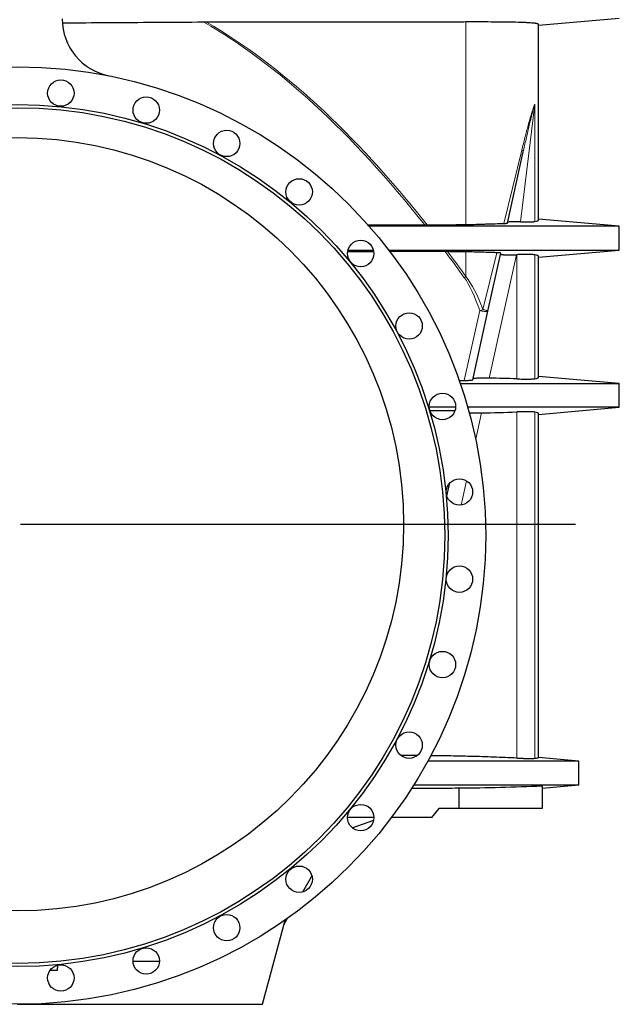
# Model space of a CAD drawing. Header units: millimetres. Extents: x 349 to 3828, y 433 to 5284.
# Tile 3 of 11: x 1343 to 2274, y 1989 to 3517. Entities that reach past the tile are written whole.
import ezdxf

# ---------------------------------------------------------------- set-up
doc = ezdxf.new("R2010")
doc.units = ezdxf.units.MM
doc.layers.add('FORMAT', color=7, linetype='Continuous')

# ---------------------------------------------------------------- blocks, each defined once
blk = doc.blocks.new('SW_CENTERMARKSYMBOL_0')
at = {"layer": 'FORMAT', "color": 0}
blk.add_line((5, 0), (867.1, 0), dxfattribs=at)

msp = doc.modelspace()

# ---------------------------------------------------------------- linework, layer by layer
at = {"color": 7, "linetype": 'Continuous', "lineweight": 25}
for p, q in [((2148.4, 3508.5), (2273.9, 3519.5)), ((2148.4, 3206.1), (2148.4, 3509.6)), ((2100.2, 3201.5), (2124.6, 3311.8)), ((1883.5, 3198.8), (1971.7, 3198.5)), ((2273.9, 3196.5), (2148.4, 3207.4)), ((2273.9, 3159.5), (2273.9, 3196.5)), ((1892.6, 3156.7), (1852, 3156.6)), ((2003.6, 3157.1), (1918, 3156.8)), ((2069.8, 3064.6), (2089.8, 3154.7)), ((2114.3, 3152.3), (2114.6, 3152.3)), ((2148.4, 3148.5), (2273.9, 3159.5)), ((2148.4, 2962.1), (2148.4, 3149.9)), ((2046.3, 2958.3), (2069.8, 3064.6)), ((2025.3, 2957.3), (2033.1, 2957.2)), ((2273.9, 2952.5), (2148.4, 2963.4)), ((2273.9, 2915.5), (2273.9, 2952.5)), ((2018.6, 2910), (1980, 2909.9)), ((2148.4, 2904.5), (2273.9, 2915.5)), ((2148.4, 2371.8), (2148.4, 2905.9)), ((2006.2, 2777.6), (2010.8, 2798.2)), ((2210.9, 2366.5), (2148.4, 2371.9)), ((2210.9, 2329.5), (2210.9, 2366.5)), ((2024.8, 2324.8), (2024.8, 2292.9)), ((2153.9, 2324.5), (2210.9, 2329.5)), ((2153.9, 2328.1), (2153.9, 2292.9)), ((1993.9, 2292.9), (1982.3, 2279)), ((2024.8, 2292.9), (1993.9, 2292.9)), ((2153.9, 2292.9), (2024.8, 2292.9)), ((1892.8, 2279), (1851.8, 2279)), ((1982.3, 2279), (1920.2, 2279)), ((1859.3, 2262.9), (1892.5, 2275)), ((1782.5, 2163.4), (1796.6, 2187.8)), ((1719.9, 1989), (1755, 2119.7)), ((1753, 2112.3), (1758.8, 2122.4)), ((1401.4, 2042), (1402.1, 2049.8)), ((1518.7, 2056), (1559.7, 2056)), ((1390.1, 2042), (1401.4, 2042)), ((1338.9, 1989), (1719.9, 1989))]:
    msp.add_line(p, q, dxfattribs=at)
at = {"color": 8, "linetype": 'Continuous', "lineweight": 18}
for p, q in [((2035.8, 3199.2), (2035.8, 3513.5)), ((2120.6, 3203.4), (2142.7, 3385.9)), ((2142.7, 3203.8), (2142.7, 3385.9)), ((2122.5, 3314.6), (2094.7, 3200.9)), ((2035.8, 3118.4), (2035.8, 3156.7)), ((2083.6, 3155.4), (2062.1, 3067.4)), ((2071.9, 2960.8), (2114.3, 3152.3)), ((2114.6, 3152.3), (2114.6, 2959.6)), ((2142.7, 2959.8), (2142.7, 3152.1)), ((2057.1, 3065.6), (2033.1, 2957.2)), ((2050.9, 2866.2), (2059.9, 2906.8)), ((2114.6, 2908.3), (2114.6, 2371.1)), ((2142.7, 2370.8), (2142.7, 2908.1)), ((2028.2, 2763.8), (2036.5, 2801.5))]:
    msp.add_line(p, q, dxfattribs=at)
at = {"color": 8, "linetype": 'Continuous', "lineweight": 18, "flags": 128}
for points in [[(2069.8, 3064.6), (2069.7, 3064.4), (2069.3, 3064.2), (2068.8, 3064.1), (2068, 3064.1), (2067.1, 3064.1), (2066, 3064.2), (2064.7, 3064.3), (2063.4, 3064.5), (2061.9, 3064.7), (2060.4, 3064.9), (2058.8, 3065.2), (2057.1, 3065.6)], [(2069.8, 3064.6), (2069.7, 3064.7), (2069.4, 3065), (2068.9, 3065.2), (2068.2, 3065.5), (2067.3, 3065.9), (2066.2, 3066.2), (2065, 3066.6), (2063.6, 3067), (2062.1, 3067.4)]]:
    msp.add_lwpolyline(points, dxfattribs=at)
at = {"color": 7, "linetype": 'Continuous', "lineweight": 25}
for centre, radius in [((1338.9, 2716.5), 727.5), ((1406.6, 3403.1), 20.5), ((1539.2, 3376.8), 20.5), ((1338.9, 2716.5), 669), ((1338.9, 2716.5), 664), ((1338.9, 2734), 600), ((1664.2, 3325), 20.5), ((1776.7, 3249.8), 20.5), ((1872.3, 3154.2), 20.5), ((1947.5, 3041.7), 20.5), ((1999.2, 2916.8), 20.5), ((2025.6, 2784.1), 20.5), ((2025.6, 2648.8), 20.5), ((1999.2, 2516.2), 20.5), ((1947.5, 2391.2), 20.5), ((1872.3, 2278.7), 20.5), ((1776.7, 2183.1), 20.5), ((1664.2, 2107.9), 20.5), ((1539.2, 2056.2), 20.5), ((1406.6, 2029.8), 20.5)]:
    msp.add_circle(centre, radius, dxfattribs=at)
msp.add_arc((1498.9, 3518.2), 90, 180, 258.7133, dxfattribs=at)
at = {"color": 8, "linetype": 'Continuous', "lineweight": 18}
for centre, radius, start, end in [((2121.3, 3311.5), 3.38, 5.5246, 68.143), ((1967.8, 3209.8), 113.9, 305.1244, 306.6769), ((2027.5, 3154.4), 93.7, 288.4599, 291.685)]:
    msp.add_arc(centre, radius, start, end, dxfattribs=at)
for centre, major_axis, ratio, start_param, end_param in [((1338.9, -22101.2), (0, 25697.2), 0.140541, 6.107058, 6.202845), ((1338.9, -22099.3), (0, 25697.2), 0.141047, 6.10666, 6.201981), ((1338.9, -22101.2), (0, 25697.2), 0.140541, 6.089725, 6.098092), ((1338.9, -22099.3), (0, 25697.2), 0.141047, 6.089725, 6.097707), ((2009, 2235.2), (0, 900), 0.154985, 5.892442, 6.089725), ((2009, 2233.4), (0, 900), 0.140541, 5.892442, 6.089725)]:
    msp.add_ellipse(centre, major_axis=major_axis, ratio=ratio, start_param=start_param, end_param=end_param, dxfattribs=at)
at = {"color": 7, "linetype": 'Continuous', "lineweight": 25}
for points, knots in [([(1628.8, 3513.1), (1603.6, 3512.9), (1530.4, 3512.4), (1457.2, 3512), (1409.2, 3511.7)], [0, 0, 0, 0, 0.3444576, 1, 1, 1, 1]), ([(2035.8, 3513.5), (2031.6, 3513.4), (2027.5, 3513.4), (2019.1, 3513.4), (2015, 3513.4), (2002.5, 3513.4), (1994.1, 3513.4), (1969.1, 3513.4), (1935.7, 3513.4), (1902.2, 3513.4), (1868.7, 3513.4), (1851.9, 3513.4), (1767.9, 3513.3), (1700.5, 3513.2), (1632.9, 3513.1)], [0, 0, 0, 0, 0.03125, 0.03125, 0.0625, 0.0625, 0.125, 0.125, 0.25, 0.375, 0.375, 0.5, 0.5, 1, 1, 1, 1]), ([(2148.4, 3509.6), (2148.4, 3509.8), (2148.3, 3510.1), (2147.6, 3510.5), (2147.1, 3510.7), (2145.7, 3511), (2144.9, 3511.2), (2143.3, 3511.4), (2142.8, 3511.5), (2141.9, 3511.6), (2141.6, 3511.6), (2140.9, 3511.7), (2140.6, 3511.7), (2137.5, 3512), (2134.2, 3512.2), (2128.3, 3512.5), (2126.2, 3512.6), (2122.8, 3512.7), (2121.6, 3512.7), (2119.8, 3512.8), (2119.2, 3512.8), (2117.9, 3512.8), (2117.3, 3512.9), (2111.5, 3513), (2105.9, 3513.1), (2096.8, 3513.3), (2093.7, 3513.3), (2088.8, 3513.4), (2087.2, 3513.4), (2083.8, 3513.4), (2082.1, 3513.4), (2073.4, 3513.5), (2066.2, 3513.5), (2055.1, 3513.5), (2051.3, 3513.5), (2043.6, 3513.5), (2039.7, 3513.5), (2035.8, 3513.5)], [0, 0, 0, 0, 0.0625, 0.0625, 0.125, 0.125, 0.1875, 0.1875, 0.21875, 0.21875, 0.234375, 0.234375, 0.25, 0.25, 0.375, 0.375, 0.4375, 0.4375, 0.46875, 0.46875, 0.484375, 0.484375, 0.5, 0.5, 0.625, 0.625, 0.6875, 0.6875, 0.71875, 0.71875, 0.75, 0.75, 0.875, 0.875, 0.9375, 0.9375, 1, 1, 1, 1]), ([(2273.9, 3196.5), (2273.9, 3196.5), (2273.8, 3196.5), (2272.8, 3196.5), (2271.3, 3196.5), (2269.2, 3196.5), (2266.5, 3196.5), (2263.3, 3196.5), (2259.3, 3196.5), (2254.7, 3196.5), (2249.2, 3196.5), (2243, 3196.5), (2236.3, 3196.5), (2229.1, 3196.5), (2221.7, 3196.5), (2214.2, 3196.5), (2206.2, 3196.5), (2197.8, 3196.5), (2189.1, 3196.5), (2180.2, 3196.5), (2170.6, 3196.5), (2160.5, 3196.5), (2149.7, 3196.5), (2138.7, 3196.5), (2127.5, 3196.5), (2116.1, 3196.5), (2104.4, 3196.5), (2092.7, 3196.5), (2081, 3196.5), (2069.3, 3196.5), (2057.6, 3196.5), (2046, 3196.5), (2027.7, 3196.5), (2002.8, 3196.5), (1969.1, 3196.5), (1933.3, 3196.5), (1904.8, 3196.5), (1888.8, 3196.5), (1885.5, 3196.5)], [0, 0, 0, 0, 0.021411, 0.042722, 0.063951, 0.085114, 0.106227, 0.127311, 0.148392, 0.171607, 0.194885, 0.218235, 0.241637, 0.265069, 0.286379, 0.307685, 0.328971, 0.350222, 0.37142, 0.392556, 0.41365, 0.436836, 0.460039, 0.48329, 0.506613, 0.530029, 0.55399, 0.577992, 0.601893, 0.625701, 0.649423, 0.67307, 0.696649, 0.761218, 0.825597, 0.902439, 0.97987, 1, 1, 1, 1]), ([(2035.8, 3199.2), (2041.2, 3199.3), (2046.5, 3199.4), (2054.2, 3199.6), (2056.8, 3199.7), (2061.8, 3199.8), (2064.3, 3199.9), (2069.3, 3200.1), (2071.7, 3200.1), (2075.3, 3200.3), (2076.5, 3200.3), (2078.9, 3200.4), (2080.1, 3200.4), (2086, 3200.6), (2090.4, 3200.7), (2094.7, 3200.9)], [0, 0, 0, 0, 0.25, 0.25, 0.375, 0.375, 0.5, 0.5, 0.625, 0.625, 0.6875, 0.6875, 0.75, 0.75, 1, 1, 1, 1]), ([(2094.7, 3200.9), (2095.6, 3200.9), (2096.3, 3201), (2097.3, 3201), (2097.6, 3201), (2098.2, 3201.1), (2098.4, 3201.1), (2098.9, 3201.2), (2099.1, 3201.2), (2099.5, 3201.3), (2099.6, 3201.3), (2100, 3201.4), (2100.2, 3201.5), (2100.2, 3201.5)], [0, 0, 0, 0, 0.25, 0.25, 0.375, 0.375, 0.5, 0.5, 0.625, 0.625, 0.75, 0.75, 1, 1, 1, 1]), ([(2120.6, 3203.4), (2119.2, 3203.5), (2117.9, 3203.5), (2115.2, 3203.5), (2113.9, 3203.5), (2112.1, 3203.5), (2111.5, 3203.5), (2110.4, 3203.5), (2109.8, 3203.5), (2108.2, 3203.4), (2107.2, 3203.4), (2105.8, 3203.3), (2105.4, 3203.3), (2104.6, 3203.3), (2104.2, 3203.2), (2103.1, 3203.1), (2102.5, 3203.1), (2101.7, 3203), (2101.5, 3202.9), (2101.1, 3202.8), (2101, 3202.8), (2100.6, 3202.7), (2100.4, 3202.6), (2100.4, 3202.5)], [0, 0, 0, 0, 0.125, 0.125, 0.25, 0.25, 0.3125, 0.3125, 0.375, 0.375, 0.5, 0.5, 0.5625, 0.5625, 0.625, 0.625, 0.75, 0.75, 0.8125, 0.8125, 0.875, 0.875, 1, 1, 1, 1]), ([(2120.6, 3203.4), (2121.9, 3203.4), (2123.2, 3203.4), (2125.7, 3203.4), (2126.9, 3203.3), (2129.2, 3203.3), (2130.3, 3203.3), (2131.9, 3203.3), (2132.5, 3203.3), (2133.5, 3203.3), (2134, 3203.4), (2135.4, 3203.4), (2136.3, 3203.4), (2138, 3203.4), (2138.8, 3203.5), (2139.8, 3203.5), (2140.1, 3203.5), (2140.8, 3203.6), (2141, 3203.6), (2141.9, 3203.7), (2142.3, 3203.7), (2142.7, 3203.8)], [0, 0, 0, 0, 0.125, 0.125, 0.25, 0.25, 0.375, 0.375, 0.4375, 0.4375, 0.5, 0.5, 0.625, 0.625, 0.75, 0.75, 0.8125, 0.8125, 0.875, 0.875, 1, 1, 1, 1]), ([(2142.7, 3203.8), (2144.6, 3204.1), (2146, 3204.4), (2147.5, 3205), (2147.8, 3205.2), (2148.3, 3205.6), (2148.4, 3205.8), (2148.4, 3206.1)], [0, 0, 0, 0, 0.5, 0.5, 0.75, 0.75, 1, 1, 1, 1]), ([(1852.6, 3159.5), (1854.1, 3159.5), (1867.3, 3159.5), (1880.5, 3159.5), (1892.1, 3159.5)], [0, 0, 0, 0, 0.1164, 1, 1, 1, 1]), ([(1915.9, 3159.5), (1928.6, 3159.5), (1957.3, 3159.5), (1996.5, 3159.5), (2033.7, 3159.5), (2058.2, 3159.5), (2075.6, 3159.5), (2085.7, 3159.5), (2095.9, 3159.5), (2106, 3159.5), (2116.3, 3159.5), (2126.5, 3159.5), (2136.7, 3159.5), (2146.7, 3159.5), (2156.6, 3159.5), (2166.2, 3159.5), (2175.6, 3159.5), (2185, 3159.5), (2194.4, 3159.5), (2203.7, 3159.5), (2212.6, 3159.5), (2221, 3159.5), (2228.7, 3159.5), (2235.6, 3159.5), (2241.8, 3159.5), (2247.5, 3159.5), (2252.7, 3159.5), (2257.4, 3159.5), (2261.4, 3159.5), (2265.1, 3159.5), (2268.2, 3159.5), (2270.8, 3159.5), (2272.6, 3159.5), (2273.7, 3159.5), (2273.9, 3159.5), (2273.9, 3159.5)], [0, 0, 0, 0, 0.0827256, 0.1867444, 0.2555663, 0.3248538, 0.3467573, 0.3687321, 0.3907839, 0.4129121, 0.4349811, 0.4576784, 0.4802923, 0.5028398, 0.525338, 0.5478109, 0.570286, 0.5927914, 0.6176142, 0.6425129, 0.6674641, 0.6924443, 0.7174327, 0.7401418, 0.7628268, 0.78547, 0.8080531, 0.8305724, 0.8530534, 0.8755241, 0.9002623, 0.9250553, 0.9499269, 0.9748999, 1, 1, 1, 1]), ([(2083.6, 3155.4), (2082.7, 3155.4), (2081.8, 3155.5), (2079.9, 3155.5), (2079, 3155.6), (2076.1, 3155.7), (2074.2, 3155.7), (2068.5, 3155.9), (2064.6, 3156), (2056.6, 3156.3), (2052.5, 3156.4), (2044.3, 3156.6), (2040.1, 3156.6), (2035.8, 3156.7)], [0, 0, 0, 0, 0.0625, 0.0625, 0.125, 0.125, 0.25, 0.25, 0.5, 0.5, 0.75, 0.75, 1, 1, 1, 1]), ([(2089.8, 3154.7), (2089.8, 3154.8), (2089.7, 3154.8), (2089.3, 3155), (2089.1, 3155), (2088.7, 3155.1), (2088.5, 3155.1), (2087.9, 3155.2), (2087.6, 3155.2), (2086.9, 3155.2), (2086.6, 3155.3), (2085.8, 3155.3), (2085.4, 3155.3), (2084.5, 3155.4), (2084.1, 3155.4), (2083.6, 3155.4)], [0, 0, 0, 0, 0.25, 0.25, 0.375, 0.375, 0.5, 0.5, 0.625, 0.625, 0.75, 0.75, 0.875, 0.875, 1, 1, 1, 1]), ([(2089.5, 3153.2), (2089.5, 3153.1), (2089.6, 3153), (2090, 3152.9), (2090.2, 3152.8), (2090.6, 3152.7), (2090.7, 3152.7), (2091, 3152.7), (2091.1, 3152.6), (2091.9, 3152.5), (2092.7, 3152.5), (2093.8, 3152.4), (2094, 3152.4), (2094.5, 3152.3), (2094.8, 3152.3), (2095.6, 3152.3), (2096.1, 3152.2), (2097.8, 3152.2), (2099.1, 3152.1), (2101.8, 3152.1), (2103.3, 3152.1), (2105.5, 3152.1), (2106.3, 3152.1), (2107.8, 3152.1), (2108.6, 3152.2), (2111, 3152.2), (2112.7, 3152.3), (2114.3, 3152.3)], [0, 0, 0, 0, 0.125, 0.125, 0.1875, 0.1875, 0.21875, 0.21875, 0.25, 0.25, 0.375, 0.375, 0.40625, 0.40625, 0.4375, 0.4375, 0.5, 0.5, 0.625, 0.625, 0.75, 0.75, 0.8125, 0.8125, 0.875, 0.875, 1, 1, 1, 1]), ([(2142.7, 3152.1), (2142.2, 3152.2), (2141.7, 3152.3), (2140.3, 3152.4), (2139.5, 3152.4), (2138.2, 3152.5), (2137.7, 3152.5), (2136.7, 3152.5), (2136.2, 3152.5), (2134.6, 3152.6), (2133.4, 3152.6), (2131.5, 3152.6), (2130.9, 3152.6), (2129.6, 3152.6), (2128.9, 3152.6), (2126.8, 3152.6), (2125.4, 3152.6), (2123.2, 3152.5), (2122.4, 3152.5), (2120.9, 3152.5), (2120.1, 3152.5), (2117.8, 3152.4), (2116.2, 3152.4), (2114.6, 3152.3)], [0, 0, 0, 0, 0.125, 0.125, 0.25, 0.25, 0.3125, 0.3125, 0.375, 0.375, 0.5, 0.5, 0.5625, 0.5625, 0.625, 0.625, 0.75, 0.75, 0.8125, 0.8125, 0.875, 0.875, 1, 1, 1, 1]), ([(2148.4, 3149.9), (2148.4, 3150.1), (2148.3, 3150.3), (2147.8, 3150.8), (2147.5, 3151), (2146, 3151.5), (2144.6, 3151.8), (2142.7, 3152.1)], [0, 0, 0, 0, 0.25, 0.25, 0.5, 0.5, 1, 1, 1, 1]), ([(2027, 2952.5), (2028.2, 2952.5), (2032.9, 2952.5), (2041.1, 2952.5), (2051.8, 2952.5), (2062.4, 2952.5), (2073.1, 2952.5), (2083.9, 2952.5), (2094.6, 2952.5), (2105.4, 2952.5), (2116.1, 2952.5), (2126.5, 2952.5), (2136.7, 2952.5), (2146.7, 2952.5), (2156.6, 2952.5), (2166.2, 2952.5), (2175.6, 2952.5), (2185, 2952.5), (2194.4, 2952.5), (2203.7, 2952.5), (2212.6, 2952.5), (2221, 2952.5), (2228.7, 2952.5), (2235.6, 2952.5), (2241.8, 2952.5), (2247.5, 2952.5), (2252.7, 2952.5), (2257.4, 2952.5), (2261.4, 2952.5), (2265.1, 2952.5), (2268.2, 2952.5), (2270.8, 2952.5), (2272.6, 2952.5), (2273.7, 2952.5), (2273.9, 2952.5), (2273.9, 2952.5)], [0, 0, 0, 0, 0.009993, 0.040352, 0.070786, 0.101305, 0.131919, 0.162636, 0.193466, 0.224413, 0.255288, 0.285203, 0.315009, 0.344728, 0.374381, 0.404001, 0.433624, 0.463286, 0.496004, 0.528821, 0.561707, 0.594632, 0.627568, 0.657499, 0.687398, 0.717243, 0.747008, 0.776689, 0.80632, 0.835937, 0.868543, 0.901221, 0.934002, 0.966917, 1, 1, 1, 1]), ([(2033.1, 2957.2), (2034, 2957.2), (2034.8, 2957.2), (2036, 2957.3), (2036.4, 2957.3), (2037.3, 2957.3), (2037.7, 2957.3), (2038.8, 2957.3), (2039.6, 2957.4), (2040.6, 2957.4), (2041, 2957.4), (2041.7, 2957.5), (2042, 2957.5), (2042.9, 2957.6), (2043.4, 2957.6), (2044.2, 2957.7), (2044.4, 2957.7), (2044.8, 2957.8), (2045, 2957.8), (2045.5, 2957.9), (2045.8, 2958), (2046, 2958.1), (2046.1, 2958.1), (2046.2, 2958.2), (2046.2, 2958.2), (2046.3, 2958.3)], [0, 0, 0, 0, 0.125, 0.125, 0.1875, 0.1875, 0.25, 0.25, 0.375, 0.375, 0.4375, 0.4375, 0.5, 0.5, 0.625, 0.625, 0.6875, 0.6875, 0.75, 0.75, 0.875, 0.875, 0.9375, 0.9375, 1, 1, 1, 1]), ([(2071.9, 2960.8), (2070.2, 2960.9), (2068.6, 2960.9), (2066.2, 2960.9), (2065.4, 2960.9), (2063.8, 2960.9), (2063.1, 2960.9), (2060.8, 2960.9), (2059.3, 2960.9), (2057.3, 2960.8), (2056.6, 2960.8), (2055.7, 2960.8), (2055.4, 2960.7), (2054.8, 2960.7), (2054.5, 2960.7), (2053, 2960.6), (2051.9, 2960.5), (2050.8, 2960.4), (2050.6, 2960.4), (2050.1, 2960.4), (2049.9, 2960.3), (2049.3, 2960.3), (2048.9, 2960.2), (2048, 2960.1), (2047.5, 2960), (2046.9, 2959.8), (2046.8, 2959.7), (2046.6, 2959.6), (2046.5, 2959.5), (2046.5, 2959.5)], [0, 0, 0, 0, 0.125, 0.125, 0.1875, 0.1875, 0.25, 0.25, 0.375, 0.375, 0.4375, 0.4375, 0.46875, 0.46875, 0.5, 0.5, 0.625, 0.625, 0.65625, 0.65625, 0.6875, 0.6875, 0.75, 0.75, 0.875, 0.875, 0.9375, 0.9375, 1, 1, 1, 1]), ([(2114.6, 2959.6), (2116.2, 2959.6), (2117.8, 2959.5), (2120.8, 2959.4), (2122.4, 2959.4), (2124.6, 2959.4), (2125.3, 2959.4), (2126.8, 2959.3), (2127.5, 2959.3), (2129.6, 2959.3), (2130.9, 2959.3), (2132.8, 2959.3), (2133.4, 2959.3), (2134.6, 2959.4), (2135.1, 2959.4), (2136.7, 2959.4), (2137.7, 2959.4), (2139.1, 2959.5), (2139.5, 2959.5), (2140.3, 2959.6), (2140.7, 2959.6), (2141.7, 2959.7), (2142.2, 2959.7), (2142.7, 2959.8)], [0, 0, 0, 0, 0.125, 0.125, 0.25, 0.25, 0.3125, 0.3125, 0.375, 0.375, 0.5, 0.5, 0.5625, 0.5625, 0.625, 0.625, 0.75, 0.75, 0.8125, 0.8125, 0.875, 0.875, 1, 1, 1, 1]), ([(2142.7, 2959.8), (2144.6, 2960.1), (2146, 2960.4), (2147.5, 2961), (2147.8, 2961.2), (2148.3, 2961.6), (2148.4, 2961.8), (2148.4, 2962.1)], [0, 0, 0, 0, 0.5, 0.5, 0.75, 0.75, 1, 1, 1, 1]), ([(2019.6, 2915.5), (2018.1, 2915.5), (2004.5, 2915.5), (1990.9, 2915.5), (1978.8, 2915.5)], [0, 0, 0, 0, 0.112909, 1, 1, 1, 1]), ([(2273.9, 2915.5), (2273.9, 2915.5), (2273.8, 2915.5), (2272.8, 2915.5), (2271.3, 2915.5), (2269.2, 2915.5), (2266.5, 2915.5), (2263.3, 2915.5), (2259.3, 2915.5), (2254.7, 2915.5), (2249.2, 2915.5), (2243, 2915.5), (2236.3, 2915.5), (2229.1, 2915.5), (2221.7, 2915.5), (2214.2, 2915.5), (2206.2, 2915.5), (2197.8, 2915.5), (2189.1, 2915.5), (2180.2, 2915.5), (2170.6, 2915.5), (2160.5, 2915.5), (2149.7, 2915.5), (2138.7, 2915.5), (2127.5, 2915.5), (2116.8, 2915.5), (2106.7, 2915.5), (2097.1, 2915.5), (2087.6, 2915.5), (2078.1, 2915.5), (2068.6, 2915.5), (2055.5, 2915.5), (2045.5, 2915.5), (2038.6, 2915.5)], [0, 0, 0, 0, 0.031113, 0.062079, 0.092927, 0.123679, 0.154359, 0.184996, 0.215629, 0.249363, 0.283188, 0.317119, 0.351125, 0.385173, 0.41614, 0.447099, 0.47803, 0.50891, 0.539713, 0.570425, 0.601077, 0.63477, 0.668486, 0.702272, 0.736163, 0.770188, 0.798402, 0.826699, 0.85491, 0.883028, 0.911058, 0.939008, 1, 1, 1, 1]), ([(2041, 2907.1), (2041.6, 2907.1), (2043.2, 2907), (2046.2, 2906.9), (2049.8, 2906.8), (2053.4, 2906.8), (2056.8, 2906.8), (2058.9, 2906.8), (2059.9, 2906.8)], [0, 0, 0, 0, 0.139245, 0.328555, 0.521425, 0.714322, 0.857158, 1, 1, 1, 1]), ([(2142.7, 2908.1), (2142.2, 2908.2), (2141.7, 2908.3), (2140.3, 2908.4), (2139.5, 2908.4), (2138.2, 2908.5), (2137.7, 2908.5), (2136.7, 2908.5), (2136.2, 2908.5), (2134.6, 2908.6), (2133.4, 2908.6), (2131.5, 2908.6), (2130.9, 2908.6), (2129.6, 2908.6), (2128.9, 2908.6), (2126.8, 2908.6), (2125.4, 2908.6), (2123.2, 2908.5), (2122.4, 2908.5), (2120.9, 2908.5), (2120.1, 2908.5), (2117.8, 2908.4), (2116.2, 2908.4), (2114.6, 2908.3)], [0, 0, 0, 0, 0.125, 0.125, 0.25, 0.25, 0.3125, 0.3125, 0.375, 0.375, 0.5, 0.5, 0.5625, 0.5625, 0.625, 0.625, 0.75, 0.75, 0.8125, 0.8125, 0.875, 0.875, 1, 1, 1, 1]), ([(2148.4, 2905.9), (2148.4, 2906.1), (2148.3, 2906.3), (2147.8, 2906.8), (2147.5, 2907), (2146, 2907.5), (2144.6, 2907.8), (2142.7, 2908.1)], [0, 0, 0, 0, 0.25, 0.25, 0.5, 0.5, 1, 1, 1, 1]), ([(1959.8, 2374.9), (1952, 2375), (1943.7, 2375), (1935.4, 2375), (1935, 2375)], [0, 0, 0, 0, 0.948264, 1, 1, 1, 1]), ([(2114.6, 2371.1), (2102.7, 2371.6), (2079, 2372.7), (2043.3, 2373.7), (2010.7, 2374.4), (1990, 2374.7), (1981.1, 2374.7)], [0, 0, 0, 0, 0.267082, 0.534173, 0.801259, 1, 1, 1, 1]), ([(2114.6, 2371.1), (2116.2, 2371), (2117.8, 2371), (2120.8, 2370.8), (2122.4, 2370.8), (2124.6, 2370.7), (2125.3, 2370.7), (2126.8, 2370.6), (2127.5, 2370.6), (2129.6, 2370.6), (2130.9, 2370.6), (2132.8, 2370.5), (2133.4, 2370.5), (2134.6, 2370.5), (2135.1, 2370.5), (2136.7, 2370.5), (2137.7, 2370.5), (2139.1, 2370.6), (2139.5, 2370.6), (2140.3, 2370.6), (2140.7, 2370.6), (2141.7, 2370.7), (2142.2, 2370.7), (2142.7, 2370.8)], [0, 0, 0, 0, 0.125, 0.125, 0.25, 0.25, 0.3125, 0.3125, 0.375, 0.375, 0.5, 0.5, 0.5625, 0.5625, 0.625, 0.625, 0.75, 0.75, 0.8125, 0.8125, 0.875, 0.875, 1, 1, 1, 1]), ([(2142.7, 2370.8), (2144.6, 2371), (2146, 2371.2), (2148, 2371.5), (2148.4, 2371.7), (2148.4, 2371.8)], [0, 0, 0, 0, 0.5, 0.5, 1, 1, 1, 1]), ([(2210.9, 2366.5), (2210.9, 2366.5), (2210.8, 2366.5), (2209.9, 2366.5), (2208.5, 2366.5), (2206.6, 2366.5), (2204.2, 2366.5), (2201.2, 2366.5), (2197.6, 2366.5), (2193.3, 2366.5), (2188.3, 2366.5), (2182.7, 2366.5), (2176.5, 2366.5), (2170, 2366.5), (2163.2, 2366.5), (2156.2, 2366.5), (2148.9, 2366.5), (2141.2, 2366.5), (2133.2, 2366.5), (2124.9, 2366.5), (2116, 2366.5), (2106.7, 2366.5), (2096.7, 2366.5), (2086.6, 2366.5), (2076.2, 2366.5), (2066.2, 2366.5), (2056.6, 2366.5), (2047.5, 2366.5), (2038.4, 2366.5), (2029.3, 2366.5), (2020.2, 2366.5), (2011.2, 2366.5), (1996.9, 2366.5), (1985.4, 2366.5), (1976.9, 2366.5), (1976.6, 2366.5)], [0, 0, 0, 0, 0.029579, 0.059018, 0.088343, 0.117583, 0.146763, 0.175906, 0.205035, 0.237096, 0.269232, 0.301468, 0.333782, 0.366145, 0.395584, 0.425023, 0.454444, 0.483827, 0.513149, 0.542389, 0.571555, 0.603592, 0.635628, 0.667706, 0.699866, 0.732133, 0.759446, 0.786877, 0.814344, 0.841704, 0.868963, 0.896128, 0.923208, 0.997298, 1, 1, 1, 1]), ([(1951.6, 2324.4), (1961.1, 2324.4), (1985.5, 2324.4), (2009.9, 2324.6), (2024.8, 2324.8)], [0, 0, 0, 0, 0.388965, 1, 1, 1, 1]), ([(1954.9, 2329.5), (1958.2, 2329.5), (1970.8, 2329.5), (1992.8, 2329.5), (2014.5, 2329.5), (2029.9, 2329.5), (2038.8, 2329.5), (2047.8, 2329.5), (2056.8, 2329.5), (2066.4, 2329.5), (2076.8, 2329.5), (2087.8, 2329.5), (2098.6, 2329.5), (2109, 2329.5), (2119.2, 2329.5), (2128.9, 2329.5), (2138, 2329.5), (2146.6, 2329.5), (2154.8, 2329.5), (2162.5, 2329.5), (2169.9, 2329.5), (2176.9, 2329.5), (2183.4, 2329.5), (2189.3, 2329.5), (2194.5, 2329.5), (2199, 2329.5), (2202.7, 2329.5), (2205.7, 2329.5), (2208, 2329.5), (2209.7, 2329.5), (2210.7, 2329.5), (2210.9, 2329.5), (2210.9, 2329.5)], [0, 0, 0, 0, 0.027901, 0.106836, 0.186418, 0.211597, 0.236869, 0.262237, 0.287566, 0.312788, 0.344908, 0.376915, 0.408842, 0.440731, 0.472635, 0.504603, 0.534842, 0.56516, 0.59553, 0.625924, 0.656321, 0.688537, 0.720702, 0.75278, 0.784752, 0.81666, 0.848562, 0.87867, 0.908836, 0.939091, 0.969467, 1, 1, 1, 1]), ([(2024.8, 2324.8), (2046.3, 2324.9), (2067.9, 2325.2), (2110.9, 2326.4), (2132.4, 2327.1), (2153.9, 2328.1)], [0, 0, 0, 0, 0.5, 0.5, 1, 1, 1, 1])]:
    msp.add_open_spline(points, degree=3, knots=knots, dxfattribs=at)
for points in [[(1632.9, 3513.1), (1631.6, 3513.1), (1630.2, 3513.1), (1628.8, 3513.1)], [(1971.7, 3198.5), (1973, 3198.5), (1974.2, 3198.5), (1975.4, 3198.5)], [(1975.4, 3198.5), (1995.6, 3198.7), (2015.7, 3199), (2035.8, 3199.2)], [(2007.4, 3157.1), (2006.1, 3157.1), (2004.9, 3157.1), (2003.6, 3157.1)], [(2035.8, 3156.7), (2026.3, 3156.8), (2016.8, 3156.9), (2007.4, 3157.1)], [(2114.6, 2959.6), (2100.4, 2960.1), (2086.1, 2960.5), (2071.9, 2960.8)], [(2059.9, 2906.8), (2078.1, 2907.2), (2096.4, 2907.7), (2114.6, 2908.3)]]:
    msp.add_open_spline(points, degree=3, dxfattribs=at)
at = {"color": 8, "linetype": 'Continuous', "lineweight": 18}
for points, knots in [([(2122.5, 3314.6), (2124.1, 3321.2), (2125.8, 3327.7), (2128.2, 3337.4), (2129, 3340.6), (2130.7, 3346.9), (2131.5, 3350), (2133.2, 3356.2), (2134, 3359.2), (2135.7, 3365.2), (2136.6, 3368.1), (2137.7, 3371.7), (2137.9, 3372.4), (2138.3, 3373.8), (2138.5, 3374.5), (2139.2, 3376.5), (2139.6, 3377.8), (2140.5, 3380.4), (2140.9, 3381.6), (2141.6, 3383.3), (2141.8, 3383.9), (2142.1, 3384.7), (2142.3, 3384.9), (2142.4, 3385.3), (2142.5, 3385.4), (2142.6, 3385.6), (2142.6, 3385.7), (2142.6, 3385.8), (2142.7, 3385.8), (2142.7, 3385.9)], [0, 0, 0, 0, 0.25, 0.25, 0.375, 0.375, 0.5, 0.5, 0.625, 0.625, 0.75, 0.75, 0.78125, 0.78125, 0.8125, 0.8125, 0.875, 0.875, 0.9375, 0.9375, 0.96875, 0.96875, 0.984375, 0.984375, 0.992187, 0.992187, 0.996094, 0.996094, 1, 1, 1, 1]), ([(2124.6, 3311.8), (2126.1, 3318.4), (2127.6, 3325), (2129.8, 3334.8), (2130.6, 3338), (2132, 3344.4), (2132.8, 3347.6), (2134.3, 3354), (2135, 3357.1), (2136.6, 3363.3), (2137.3, 3366.4), (2138.3, 3370.1), (2138.5, 3370.9), (2138.9, 3372.4), (2139, 3373.1), (2139.6, 3375.3), (2140, 3376.7), (2140.8, 3379.5), (2141.2, 3380.9), (2141.7, 3382.8), (2141.9, 3383.5), (2142.2, 3384.4), (2142.3, 3384.7), (2142.5, 3385.2), (2142.5, 3385.3), (2142.6, 3385.5), (2142.6, 3385.6), (2142.6, 3385.8), (2142.7, 3385.8), (2142.7, 3385.9)], [0, 0, 0, 0, 0.25, 0.25, 0.375, 0.375, 0.5, 0.5, 0.625, 0.625, 0.75, 0.75, 0.78125, 0.78125, 0.8125, 0.8125, 0.875, 0.875, 0.9375, 0.9375, 0.96875, 0.96875, 0.984375, 0.984375, 0.992188, 0.992188, 0.996094, 0.996094, 1, 1, 1, 1])]:
    msp.add_open_spline(points, degree=3, knots=knots, dxfattribs=at)

# ---------------------------------------------------------------- block references
at = {"layer": 'FORMAT'}
msp.add_blockref('SW_CENTERMARKSYMBOL_0', (1338.9, 2734), dxfattribs=at)

doc.saveas('drawing.dxf')
